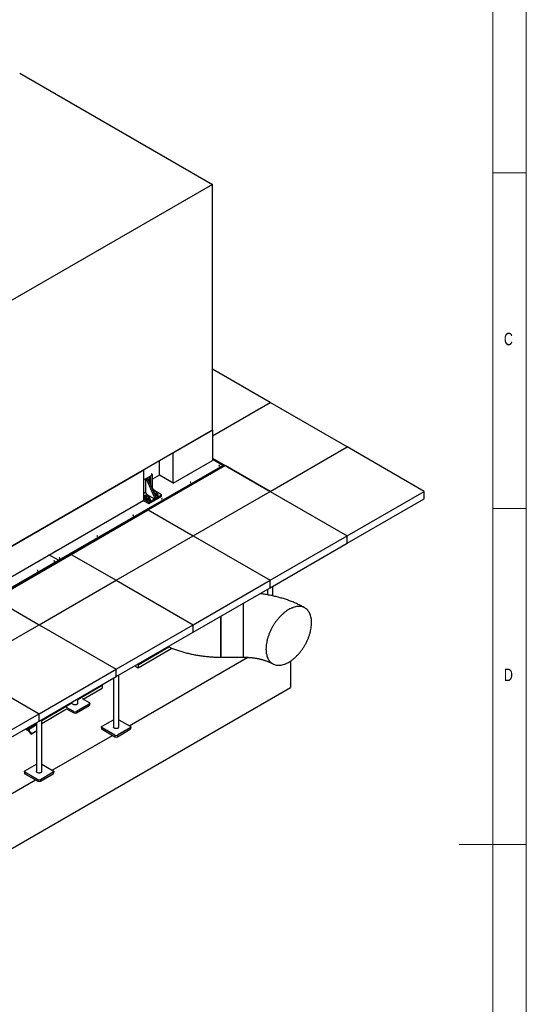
# Model space of a CAD drawing. Header units: millimetres. Extents: x 5 to 589, y 5 to 450.
# Tile 90 of 91: x 514 to 589, y 186 to 333. Entities that reach past the tile are written whole.
import ezdxf

# ---------------------------------------------------------------- set-up
doc = ezdxf.new("R2010")
doc.units = ezdxf.units.MM
doc.layers.add('NOTES', color=6, linetype='Continuous')
doc.layers.add('TRAIT-FORT', color=4, linetype='Continuous', lineweight=25)
doc.styles.add('SLDTEXTSTYLE0', font='TXT', dxfattribs={"width": 0.75})

msp = doc.modelspace()

# ---------------------------------------------------------------- linework, layer by layer
at = {"color": 7, "linetype": 'Continuous', "lineweight": 18}
for p, q in [((589, 5), (589, 415)), ((584, 10), (584, 410)), ((589, 310), (584, 310)), ((584, 260), (589, 260)), ((589, 210), (579, 210))]:
    msp.add_line(p, q, dxfattribs=at)
at = {"layer": 'TRAIT-FORT', "color": 4, "linetype": 'Continuous', "lineweight": 25}
for p, q in [((513.59622, 324.81322), (542.28182, 308.25338)), ((542.28182, 308.25338), (500.3523, 284.04798)), ((542.28182, 271.65249), (542.28182, 308.25338)), ((550.8862, 275.79126), (542.28182, 280.75846)), ((542.28182, 270.82406), (550.8862, 275.79126)), ((562.35279, 269.17174), (550.8862, 275.79126)), ((542.28182, 271.65249), (500.3523, 247.44709)), ((536.44341, 268.28205), (542.28182, 271.65249)), ((542.28182, 271.65249), (542.28182, 267.15048)), ((536.44341, 263.78004), (536.44341, 268.28205)), ((550.8862, 262.55221), (562.35279, 269.17174)), ((573.81939, 262.55221), (562.35279, 269.17174)), ((534.39854, 264.96052), (534.39854, 267.10156)), ((536.44341, 263.78004), (542.28182, 267.15048)), ((542.28182, 267.51941), (550.8862, 262.55221)), ((543.81513, 266.4136), (542.28182, 267.29876)), ((510.59621, 253.36077), (532.08611, 265.76663)), ((519.35306, 252.29195), (543.81513, 266.4136)), ((519.35306, 252.25884), (543.81513, 266.3805)), ((527.01656, 256.68289), (543.81513, 266.3805)), ((527.01656, 256.59462), (543.81513, 266.29222)), ((532.08611, 261.26462), (532.08611, 265.76663)), ((532.73075, 259.79408), (544.19735, 266.4136)), ((543.15566, 265.91152), (543.24164, 265.86188)), ((543.81513, 266.4136), (543.81513, 266.3805)), ((543.81513, 266.3805), (543.81513, 266.29222)), ((550.8862, 262.55221), (544.19735, 266.4136)), ((532.08611, 264.2951), (533.3686, 265.03547)), ((532.3175, 264.38455), (532.50861, 264.49487)), ((532.50861, 264.27422), (532.3175, 264.38455)), ((532.3175, 264.38455), (532.3175, 262.4425)), ((532.69972, 264.38455), (532.50861, 264.49487)), ((532.50861, 264.27422), (532.69972, 264.38455)), ((533.65527, 261.67023), (532.50861, 264.27422)), ((533.84638, 261.78055), (532.69972, 264.38455)), ((532.86216, 264.41208), (532.86216, 264.01565)), ((532.92593, 264.1104), (532.86216, 264.07359)), ((532.9195, 263.88545), (532.9195, 264.10669)), ((532.98636, 264.62723), (533.11061, 264.5555)), ((533.11061, 263.45207), (533.11061, 264.5555)), ((533.3686, 265.03547), (533.18393, 265.14209)), ((533.3686, 263.04929), (533.3686, 265.03547)), ((534.39854, 264.96052), (533.3686, 264.36595)), ((536.44341, 263.78004), (534.39854, 264.96052)), ((541.71292, 264.97937), (541.71292, 265.07864)), ((541.7525, 265.02319), (541.7525, 265.10149)), ((541.90378, 265.18883), (541.98976, 265.13919)), ((532.08611, 262.30892), (532.3175, 262.4425)), ((532.3175, 262.4425), (532.50861, 262.11149)), ((533.11024, 263.45228), (533.11061, 263.45207)), ((533.30409, 263.01205), (533.3686, 263.04929)), ((533.45904, 262.66017), (533.55971, 262.71828)), ((534.70637, 262.05633), (533.55971, 262.71828)), ((533.57657, 262.43406), (533.56341, 262.42316)), ((539.4196, 255.93269), (550.8862, 262.55221)), ((550.8862, 262.55221), (562.35279, 255.93269)), ((562.35279, 255.93269), (573.81939, 262.55221)), ((573.81939, 261.44878), (573.81939, 262.55221)), ((510.59621, 248.85877), (532.08611, 261.26462)), ((531.97972, 261.2032), (532.79527, 260.73239)), ((532.08611, 261.86759), (532.50861, 262.11149)), ((532.79527, 260.95307), (532.08611, 261.36247)), ((532.19328, 261.59848), (532.24112, 261.57086)), ((532.23724, 261.54022), (532.23724, 261.49609)), ((532.33936, 261.56129), (532.33936, 261.6936)), ((532.43913, 261.4194), (532.33936, 261.56129)), ((532.43913, 261.4194), (532.43913, 261.55171)), ((532.43913, 261.4194), (532.70188, 261.39833)), ((532.50861, 262.11149), (533.65527, 261.44954)), ((532.70188, 261.39833), (532.70188, 261.53064)), ((532.70188, 261.39833), (532.86485, 261.51916)), ((532.71696, 261.29616), (532.76661, 261.2675)), ((532.73724, 261.28446), (532.73724, 261.30043)), ((532.92857, 261.24016), (532.79497, 261.31729)), ((532.79527, 260.95307), (534.70637, 262.05633)), ((532.79527, 260.73239), (534.70637, 261.83564)), ((532.79527, 260.73239), (532.79527, 260.95307)), ((532.86485, 261.51916), (532.86485, 261.65147)), ((533.01505, 261.41092), (532.95606, 261.44498)), ((532.96697, 261.49609), (532.96697, 261.54022)), ((533.01505, 261.2675), (533.01505, 261.41092)), ((533.65527, 261.67023), (533.84638, 261.78055)), ((533.65527, 261.44954), (533.65527, 261.67023)), ((533.65527, 261.44954), (533.84638, 261.55986)), ((533.71861, 262.0707), (533.84854, 262.06028)), ((533.84638, 261.55986), (533.84638, 261.78055)), ((533.84854, 262.06028), (533.84854, 262.1926)), ((533.84854, 262.06028), (534.01151, 262.18111)), ((533.86362, 261.95811), (533.91327, 261.92945)), ((533.8839, 261.94641), (533.8839, 261.96239)), ((534.07522, 261.90212), (533.94163, 261.97924)), ((534.01151, 262.18111), (534.01151, 262.31342)), ((534.16171, 262.07288), (534.10272, 262.10693)), ((534.11363, 262.15804), (534.11363, 262.20218)), ((534.16171, 261.92945), (534.16171, 262.07288)), ((534.70637, 261.83564), (534.70637, 262.05633)), ((562.35279, 254.82925), (573.81939, 261.44878)), ((521.26415, 253.17455), (532.73075, 259.79408)), ((532.73075, 259.79408), (539.4196, 255.93269)), ((498.33096, 240.12305), (526.99745, 256.67186)), ((498.33096, 240.03477), (526.99745, 256.58359)), ((526.99745, 256.58359), (526.99745, 256.67186)), ((527.01656, 256.59462), (526.99745, 256.60565)), ((527.01656, 256.59462), (527.01656, 256.68289)), ((527.953, 249.31316), (539.4196, 255.93269)), ((539.4196, 255.93269), (550.8862, 249.31316)), ((550.8862, 249.31316), (562.35279, 255.93269)), ((562.35279, 254.82925), (562.35279, 255.93269)), ((550.8862, 248.20973), (562.35279, 254.82925)), ((498.33096, 240.15615), (519.34923, 252.28974)), ((498.33096, 240.12305), (519.34923, 252.25664)), ((509.79756, 246.55503), (521.26415, 253.17455)), ((519.34923, 252.28974), (517.94436, 253.10076)), ((519.35306, 252.29195), (517.94818, 253.10297)), ((519.34923, 252.28974), (519.34923, 252.25664)), ((519.35306, 252.25884), (519.34923, 252.26105)), ((519.35306, 252.29195), (519.35306, 252.25884)), ((521.26415, 253.17455), (527.953, 249.31316)), ((516.48641, 242.69364), (527.953, 249.31316)), ((527.953, 249.31316), (539.4196, 242.69364)), ((539.4196, 242.69364), (550.8862, 249.31316)), ((550.8862, 248.20973), (550.8862, 249.31316)), ((539.4196, 241.5902), (550.8862, 248.20973)), ((550.4943, 247.98349), (550.4943, 247.15017)), ((551.27809, 246.9964), (551.27809, 248.43596)), ((509.79756, 246.55503), (516.48641, 242.69364)), ((546.86269, 245.88701), (546.86269, 237.86997)), ((543.53563, 243.96634), (543.53563, 237.86997)), ((505.01981, 236.07411), (516.48641, 242.69364)), ((516.48641, 242.69364), (527.953, 236.07411)), ((527.953, 236.07411), (539.4196, 242.69364)), ((539.4196, 241.5902), (539.4196, 242.69364)), ((527.953, 234.97068), (539.4196, 241.5902)), ((531.21394, 236.73433), (535.80664, 239.40193)), ((531.21394, 236.29296), (536.24769, 239.21674)), ((529.90403, 227.66278), (547.55011, 237.84964)), ((543.53563, 237.86997), (546.86269, 237.86997)), ((505.01981, 236.07411), (516.48641, 229.45459)), ((516.48641, 229.45459), (527.953, 236.07411)), ((527.953, 234.97068), (527.953, 236.07411)), ((530.72724, 236.57221), (531.21394, 236.29296)), ((531.11069, 236.79357), (531.21394, 236.73433)), ((531.21394, 236.73433), (531.21394, 236.29296)), ((553.89073, 237.28085), (553.89073, 233.34459)), ((516.48641, 228.35115), (527.953, 234.97068)), ((527.56111, 234.74444), (527.56111, 227.46518)), ((528.34489, 227.46518), (528.34489, 235.19691)), ((501.10395, 202.87143), (553.89073, 233.34459)), ((522.22938, 231.5685), (525.87909, 233.68839)), ((523.0636, 231.61168), (525.87909, 233.24701)), ((525.87909, 233.68839), (525.8052, 233.73078)), ((525.87909, 233.68839), (525.87909, 233.24701)), ((522.22938, 230.99559), (522.22938, 231.6665)), ((522.87304, 231.72168), (523.93969, 231.10592)), ((516.8783, 228.4604), (521.47498, 231.13032)), ((516.8783, 228.01903), (520.58675, 230.17303)), ((521.64637, 229.78201), (520.58675, 230.39372)), ((520.58675, 230.17303), (521.64637, 229.56132)), ((523.93969, 230.88527), (522.02859, 229.78201)), ((522.02859, 229.56132), (523.93969, 230.66458)), ((523.93969, 230.88527), (523.93969, 230.66458)), ((524.01885, 230.7749), (524.01885, 230.99559)), ((505.01981, 222.83506), (516.48641, 229.45459)), ((516.48641, 228.35115), (516.48641, 229.45459)), ((521.64637, 229.78201), (521.64637, 229.56132)), ((522.02859, 229.78201), (522.02859, 229.56132)), ((505.01981, 221.73163), (516.48641, 228.35115)), ((514.62976, 227.27933), (514.76642, 227.20044)), ((515.91308, 227.8624), (514.76642, 227.20044)), ((516.06596, 227.72683), (514.9193, 227.06488)), ((515.91308, 227.8624), (515.77642, 227.94129)), ((515.86621, 227.99312), (516.09451, 227.86213)), ((516.09451, 227.69131), (516.06596, 227.72683)), ((516.09451, 228.12492), (516.09451, 220.84565)), ((516.8783, 220.84565), (516.8783, 228.57739)), ((525.77163, 227.46518), (525.77163, 227.24449)), ((525.85079, 227.5755), (527.56111, 228.56285)), ((527.76189, 226.2516), (525.85079, 227.35485)), ((525.85079, 227.35485), (525.85079, 227.13417)), ((530.05521, 227.35485), (528.14411, 226.2516)), ((528.34489, 228.56285), (530.05521, 227.5755)), ((530.05521, 227.35485), (530.05521, 227.13417)), ((530.13437, 227.24449), (530.13437, 227.46518)), ((514.47685, 227.19106), (514.76642, 227.02389)), ((514.76642, 227.20044), (514.76642, 227.02389)), ((514.9193, 227.06488), (514.84286, 226.95611)), ((514.84286, 226.95611), (515.22115, 226.48552)), ((514.9193, 227.06488), (515.29759, 226.59429)), ((515.22115, 226.48552), (515.29759, 226.59429)), ((515.39946, 226.43774), (516.09451, 226.83899)), ((515.39946, 226.43774), (515.4759, 226.54651)), ((515.4759, 226.54651), (516.09451, 226.90363)), ((518.43744, 221.04325), (527.41957, 226.22853)), ((525.85079, 227.13417), (527.76189, 226.03091)), ((527.76189, 226.2516), (527.76189, 226.03091)), ((528.14411, 226.03091), (530.05521, 227.13417)), ((528.14411, 226.2516), (528.14411, 226.03091)), ((514.3842, 220.95598), (516.09451, 221.94332)), ((516.8783, 221.94332), (518.58862, 220.95598)), ((514.30504, 220.84565), (514.30504, 220.62497)), ((516.2953, 219.63207), (514.3842, 220.73533)), ((514.3842, 220.73533), (514.3842, 220.51464)), ((514.3842, 220.51464), (516.2953, 219.41139)), ((518.58862, 220.73533), (516.67752, 219.63207)), ((516.67752, 219.41139), (518.58862, 220.51464)), ((518.58862, 220.73533), (518.58862, 220.51464)), ((518.66778, 220.62497), (518.66778, 220.84565)), ((506.97084, 214.42373), (515.95298, 219.609)), ((516.2953, 219.63207), (516.2953, 219.41139)), ((516.67752, 219.63207), (516.67752, 219.41139))]:
    msp.add_line(p, q, dxfattribs=at)
at = {"layer": 'TRAIT-FORT', "color": 4, "linetype": 'Continuous', "lineweight": 25, "flags": 128}
for points in [[(543.33162, 266.36175), (543.34158, 266.37035), (543.34508, 266.3805), (543.34158, 266.39065), (543.33162, 266.39926), (543.31671, 266.40501), (543.29913, 266.40703), (543.28155, 266.40501), (543.26664, 266.39926), (543.25668, 266.39065), (543.25319, 266.3805), (543.25668, 266.37035), (543.26664, 266.36175), (543.28155, 266.356), (543.29913, 266.35398), (543.31671, 266.356), (543.33162, 266.36175)], [(533.11061, 264.5555), (533.107, 264.58775), (533.09638, 264.61395), (533.07937, 264.63259), (533.05695, 264.64258), (533.03043, 264.64335), (533.00136, 264.63484), (532.97141, 264.61755), (532.94233, 264.59249), (532.91582, 264.56111), (532.8934, 264.52524), (532.87639, 264.48696), (532.86577, 264.44849), (532.86216, 264.41208)], [(539.0635, 263.89781), (539.07346, 263.90642), (539.07695, 263.91657), (539.07346, 263.92672), (539.0635, 263.93533), (539.04859, 263.94107), (539.03101, 263.94309), (539.01343, 263.94107), (538.99852, 263.93533), (538.98856, 263.92672), (538.98506, 263.91657), (538.98856, 263.90642), (538.99852, 263.89781), (539.01343, 263.89206), (539.03101, 263.89005), (539.04859, 263.89206), (539.0635, 263.89781)], [(533.64093, 262.24712), (533.67446, 262.23819), (533.71874, 262.23186), (533.76434, 262.23099), (533.80926, 262.2356), (533.85154, 262.24551), (533.88932, 262.26028), (533.92096, 262.27925), (533.94508, 262.30161), (533.96061, 262.32638), (533.96689, 262.35247), (533.96363, 262.37874), (533.95098, 262.40404), (533.9295, 262.42728), (533.90011, 262.44743), (533.86411, 262.46361), (533.82307, 262.47512), (533.77878, 262.48145), (533.73318, 262.48232), (533.68826, 262.47771), (533.64599, 262.4678), (533.60821, 262.45304), (533.57657, 262.43406), (533.57657, 262.43406)], [(532.40481, 261.75819), (532.36976, 261.76701), (532.32811, 261.77142), (532.28583, 261.76994), (532.2454, 261.76267), (532.20916, 261.75002), (532.17921, 261.73273), (532.1573, 261.71181), (532.1447, 261.68847), (532.14214, 261.66407), (532.14978, 261.64002), (532.16716, 261.61772), (532.19328, 261.59848)], [(532.23724, 261.49609), (532.24103, 261.4658), (532.25459, 261.4319), (532.27763, 261.39976), (532.30952, 261.37024), (532.34939, 261.34416), (532.39615, 261.32222), (532.44853, 261.30502), (532.5051, 261.29303), (532.56432, 261.28659), (532.62457, 261.28585), (532.6842, 261.29086), (532.7416, 261.30146), (532.79519, 261.31736), (532.84351, 261.33815), (532.88525, 261.36324), (532.91926, 261.39196), (532.94463, 261.42351), (532.96065, 261.45705), (532.96689, 261.49165), (532.96697, 261.49609)], [(532.33936, 261.68637), (532.31896, 261.67307), (532.28494, 261.64435), (532.25958, 261.6128), (532.24356, 261.57926), (532.23732, 261.54466), (532.24103, 261.50994), (532.25459, 261.47604), (532.27763, 261.4439), (532.30952, 261.41438), (532.34939, 261.3883), (532.39615, 261.36635), (532.44853, 261.34916), (532.5051, 261.33717), (532.56432, 261.33072), (532.62457, 261.32999), (532.6842, 261.33499), (532.7416, 261.34559), (532.79519, 261.3615), (532.84351, 261.38229), (532.88525, 261.40738), (532.91926, 261.43609), (532.94463, 261.46765), (532.96065, 261.50119), (532.96689, 261.53579), (532.96318, 261.57051), (532.94962, 261.6044), (532.92658, 261.63655), (532.89469, 261.66607), (532.85482, 261.69215), (532.84049, 261.69968)], [(532.42991, 261.77211), (532.40579, 261.74975), (532.39026, 261.72498), (532.38398, 261.69889), (532.38724, 261.67262), (532.39989, 261.64732), (532.42137, 261.62408), (532.45076, 261.60393), (532.48676, 261.58775), (532.5278, 261.57624), (532.57208, 261.56991), (532.61768, 261.56904), (532.6626, 261.57365), (532.70488, 261.58356), (532.74266, 261.59832), (532.7743, 261.6173), (532.79842, 261.63966), (532.81395, 261.66442), (532.82023, 261.69051), (532.81697, 261.71678), (532.80432, 261.74209), (532.78284, 261.76533), (532.75345, 261.78548), (532.71745, 261.80166), (532.67641, 261.81317), (532.63212, 261.8195), (532.58652, 261.82037), (532.5416, 261.81576), (532.49933, 261.80585), (532.46155, 261.79108), (532.42991, 261.77211)], [(532.76661, 261.2675), (532.79995, 261.25242), (532.83857, 261.24239), (532.88022, 261.23798), (532.9225, 261.23946), (532.96293, 261.24673), (532.99917, 261.25938), (533.02912, 261.27667), (533.05103, 261.29759), (533.06363, 261.32093), (533.06618, 261.34534), (533.05855, 261.36938), (533.04117, 261.39168), (533.01505, 261.41092)], [(533.75346, 261.99156), (533.77123, 261.99194), (533.83086, 261.99695), (533.88826, 262.00755), (533.94185, 262.02345), (533.99017, 262.04424), (534.03191, 262.06933), (534.06592, 262.09805), (534.09129, 262.1296), (534.10731, 262.16314), (534.11355, 262.19774), (534.10984, 262.23246), (534.09628, 262.26636), (534.07324, 262.2985), (534.04135, 262.32802), (534.00148, 262.3541), (533.98715, 262.36164)], [(533.7727, 261.94786), (533.83086, 261.95281), (533.88826, 261.96341), (533.94185, 261.97932), (533.99017, 262.0001), (534.03191, 262.02519), (534.06592, 262.05391), (534.09129, 262.08547), (534.10731, 262.119), (534.11355, 262.1536), (534.11363, 262.15804)], [(533.91327, 261.92945), (533.94661, 261.91438), (533.98522, 261.90434), (534.02688, 261.89994), (534.06916, 261.90141), (534.10959, 261.90868), (534.14583, 261.92133), (534.17578, 261.93862), (534.19769, 261.95954), (534.21029, 261.98288), (534.21284, 262.00729), (534.20521, 262.03134), (534.18783, 262.05363), (534.16171, 262.07288)], [(534.79538, 261.43388), (534.80534, 261.44248), (534.80883, 261.45264), (534.80534, 261.46279), (534.79538, 261.47139), (534.78047, 261.47714), (534.76289, 261.47916), (534.7453, 261.47714), (534.7304, 261.47139), (534.72044, 261.46279), (534.71694, 261.45264), (534.72044, 261.44248), (534.7304, 261.43388), (534.7453, 261.42813), (534.76289, 261.42611), (534.78047, 261.42813), (534.79538, 261.43388)], [(530.52725, 258.96995), (530.53721, 258.97855), (530.54071, 258.9887), (530.53721, 258.99885), (530.52725, 259.00746), (530.51235, 259.01321), (530.49476, 259.01522), (530.47718, 259.01321), (530.46228, 259.00746), (530.45232, 258.99885), (530.44882, 258.9887), (530.45232, 258.97855), (530.46228, 258.96995), (530.47718, 258.9642), (530.49476, 258.96218), (530.51235, 258.9642), (530.52725, 258.96995)], [(525.17618, 255.88083), (525.18614, 255.88944), (525.18963, 255.89959), (525.18614, 255.90974), (525.17618, 255.91834), (525.16127, 255.92409), (525.14369, 255.92611), (525.1261, 255.92409), (525.1112, 255.91834), (525.10124, 255.90974), (525.09774, 255.89959), (525.10124, 255.88944), (525.1112, 255.88083), (525.1261, 255.87508), (525.14369, 255.87307), (525.16127, 255.87508), (525.17618, 255.88083)], [(518.77017, 252.18273), (518.78013, 252.19133), (518.78363, 252.20148), (518.78013, 252.21163), (518.77017, 252.22024), (518.75526, 252.22599), (518.73768, 252.22801), (518.7201, 252.22599), (518.70519, 252.22024), (518.69523, 252.21163), (518.69174, 252.20148), (518.69523, 252.19133), (518.70519, 252.18273), (518.7201, 252.17698), (518.73768, 252.17496), (518.75526, 252.17698), (518.77017, 252.18273)], [(519.53461, 252.62403), (519.54457, 252.63263), (519.54807, 252.64278), (519.54457, 252.65293), (519.53461, 252.66154), (519.5197, 252.66729), (519.50212, 252.66931), (519.48454, 252.66729), (519.46963, 252.66154), (519.45967, 252.65293), (519.45618, 252.64278), (519.45967, 252.63263), (519.46963, 252.62403), (519.48454, 252.61828), (519.50212, 252.61626), (519.5197, 252.61828), (519.53461, 252.62403)], [(516.28956, 250.7507), (516.29952, 250.75931), (516.30302, 250.76946), (516.29952, 250.77961), (516.28956, 250.78821), (516.27466, 250.79396), (516.25707, 250.79598), (516.23949, 250.79396), (516.22459, 250.78821), (516.21463, 250.77961), (516.21113, 250.76946), (516.21463, 250.75931), (516.22459, 250.7507), (516.23949, 250.74495), (516.25707, 250.74293), (516.27466, 250.74495), (516.28956, 250.7507)], [(522.11459, 230.83562), (522.06783, 230.81256), (522.0154, 230.79401), (521.95859, 230.78043), (521.89879, 230.77214), (521.83748, 230.76936), (521.77618, 230.77214), (521.71638, 230.78043), (521.65957, 230.79401), (521.60714, 230.81256), (521.56038, 230.83562), (521.52044, 230.86261), (521.48831, 230.89288), (521.47498, 230.90964)], [(523.93969, 231.10592), (523.97331, 231.08227), (523.99828, 231.0553), (524.01366, 231.02603), (524.01885, 230.99559), (524.01366, 230.96515), (523.99828, 230.93588), (523.97331, 230.90891), (523.93969, 230.88527)], [(525.85079, 227.35485), (525.81718, 227.3785), (525.79221, 227.40547), (525.77683, 227.43474), (525.77163, 227.46518), (525.77683, 227.49562), (525.79221, 227.52489), (525.81718, 227.55186), (525.85079, 227.5755)], [(528.23011, 227.30521), (528.18335, 227.28215), (528.13092, 227.2636), (528.0741, 227.25002), (528.01431, 227.24173), (527.953, 227.23894), (527.8917, 227.24173), (527.8319, 227.25002), (527.77509, 227.2636), (527.72265, 227.28215), (527.67589, 227.30521), (527.63596, 227.3322), (527.60382, 227.36247), (527.58029, 227.39527), (527.56594, 227.42979), (527.56111, 227.46518)], [(530.05521, 227.5755), (530.08882, 227.55186), (530.1138, 227.52489), (530.12918, 227.49562), (530.13437, 227.46518), (530.12918, 227.43474), (530.1138, 227.40547), (530.08882, 227.3785), (530.05521, 227.35485)], [(514.3842, 220.73533), (514.35059, 220.75897), (514.32561, 220.78594), (514.31023, 220.81521), (514.30504, 220.84565), (514.31023, 220.87609), (514.32561, 220.90536), (514.35059, 220.93233), (514.3842, 220.95598)], [(516.76352, 220.68568), (516.71675, 220.66262), (516.66432, 220.64408), (516.60751, 220.63049), (516.54771, 220.6222), (516.48641, 220.61942), (516.4251, 220.6222), (516.36531, 220.63049), (516.30849, 220.64408), (516.25606, 220.66262), (516.2093, 220.68568), (516.16936, 220.71268), (516.13723, 220.74294), (516.11369, 220.77574), (516.09934, 220.81026), (516.09451, 220.84565)], [(518.58862, 220.95598), (518.62223, 220.93233), (518.6472, 220.90536), (518.66258, 220.87609), (518.66778, 220.84565), (518.66258, 220.81521), (518.6472, 220.78594), (518.62223, 220.75897), (518.58862, 220.73533)]]:
    msp.add_lwpolyline(points, dxfattribs=at)
at = {"layer": 'TRAIT-FORT', "color": 4, "linetype": 'Continuous', "lineweight": 25}
for centre, radius, start, end in [((543.29913, 266.30949), 0.06523, 56.6053661, 123.3946339), ((537.8542, 266.3814), 1.56691, 290.985463, 299.7453816), ((538.06656, 266.01355), 1.14217, 299.651696, 310.5581989), ((539.03101, 263.84556), 0.06523, 56.6053667, 123.3946333), ((533.78353, 263.06817), 0.41535, 182.6054785, 237.3945217), ((532.69771, 261.22961), 0.09596, 17.7398689, 52.8904388), ((532.69812, 261.22983), 0.0955, 17.6876484, 52.2744448), ((532.72315, 261.27532), 0.06799, 345.9777019, 33.9752003), ((533.84441, 261.89158), 0.09592, 17.7350246, 52.833494), ((533.84516, 261.89199), 0.09507, 17.6387683, 51.6968316), ((533.87188, 261.93754), 0.06604, 345.3167589, 32.6435963), ((534.76289, 261.38162), 0.06523, 56.6053689, 123.3946311), ((530.49476, 258.91769), 0.06523, 56.6053608, 123.3946392), ((525.14369, 255.82858), 0.06523, 56.6053647, 123.3946353), ((518.26544, 255.07305), 1.56691, 290.985463, 299.7453816), ((518.47779, 254.7052), 1.14217, 299.651696, 310.5581989), ((518.73768, 252.13047), 0.06523, 56.6053672, 123.3946328), ((519.50212, 252.57177), 0.06523, 56.6053657, 123.3946343), ((516.25707, 250.69845), 0.06523, 56.6053681, 123.3946319), ((522.03045, 231.01716), 0.20009, 294.8673153, 353.8125438), ((523.8836, 230.78839), 0.13593, 294.3746583, 354.3052007), ((521.83748, 230.15085), 0.41541, 242.6096722, 297.3903278), ((521.83748, 229.93017), 0.41541, 242.6096722, 297.3903278), ((515.62228, 227.38045), 0.56288, 37.9787348, 58.8941007), ((525.90689, 227.25798), 0.13593, 185.6947993, 245.6253417), ((528.14597, 227.48674), 0.20009, 294.8673153, 353.8125438), ((529.99911, 227.25798), 0.13593, 294.3746583, 354.3052007), ((514.47562, 226.7185), 0.56288, 37.9787349, 58.8941006), ((514.62102, 226.78292), 0.28144, 37.9787349, 58.8941007), ((515.33983, 226.57184), 0.14675, 216.0256853, 293.9720425), ((515.41628, 226.6806), 0.14675, 216.0256853, 293.9720426), ((527.953, 226.62044), 0.41541, 242.6096722, 297.3903278), ((527.953, 226.39975), 0.41541, 242.6096722, 297.3903278), ((514.4403, 220.63845), 0.13593, 185.6947993, 245.6253417), ((516.67937, 220.86722), 0.20009, 294.8673153, 353.8125438), ((518.53252, 220.63845), 0.13593, 294.3746583, 354.3052007), ((516.48641, 220.00091), 0.41541, 242.6096722, 297.3903278), ((516.48641, 219.78023), 0.41541, 242.6096722, 297.3903278)]:
    msp.add_arc(centre, radius, start, end, dxfattribs=at)
for points, knots in [([(533.56161, 262.42725), (533.57118, 262.43461), (533.59504, 262.45296), (533.62425, 262.46702), (533.64349, 262.4743), (533.64899, 262.47638)], [0, 0, 0, 0, 0.323764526, 0.806933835, 1, 1, 1, 1]), ([(533.91174, 262.45531), (533.88893, 262.46198), (533.84283, 262.47546), (533.77452, 262.48452), (533.70922, 262.4845), (533.66919, 262.4791), (533.64899, 262.47638)], [0, 0, 0, 0, 0.2646049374, 0.5349477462, 0.7653431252, 1, 1, 1, 1]), ([(533.91174, 262.45531), (533.9204, 262.44784), (533.9379, 262.43272), (533.96384, 262.39941), (533.98864, 262.3589), (534.00384, 262.32867), (534.01151, 262.31342)], [0, 0, 0, 0, 0.264604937, 0.534947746, 0.765343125, 1, 1, 1, 1]), ([(532.33936, 261.6936), (532.36009, 261.71567), (532.39438, 261.75219), (532.44412, 261.78803), (532.47759, 261.80514), (532.49683, 261.81236), (532.50233, 261.81443)], [0, 0, 0, 0, 0.385549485, 0.637641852, 0.896546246, 1, 1, 1, 1]), ([(532.43913, 261.55171), (532.43047, 261.56886), (532.41296, 261.60354), (532.38702, 261.64401), (532.36223, 261.67402), (532.34703, 261.68703), (532.33936, 261.6936)], [0, 0, 0, 0, 0.264604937, 0.534947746, 0.765343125, 1, 1, 1, 1]), ([(532.43913, 261.55171), (532.46193, 261.55472), (532.50804, 261.56081), (532.57635, 261.55891), (532.64165, 261.54842), (532.68168, 261.5366), (532.70188, 261.53064)], [0, 0, 0, 0, 0.264604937, 0.534947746, 0.765343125, 1, 1, 1, 1]), ([(532.76508, 261.79336), (532.74227, 261.80003), (532.69617, 261.81351), (532.62786, 261.82256), (532.56256, 261.82255), (532.52253, 261.81715), (532.50233, 261.81443)], [0, 0, 0, 0, 0.2646049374, 0.5349477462, 0.7653431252, 1, 1, 1, 1]), ([(532.70188, 261.53064), (532.72261, 261.55272), (532.75691, 261.58923), (532.80665, 261.62508), (532.84011, 261.64219), (532.85936, 261.64941), (532.86485, 261.65147)], [0, 0, 0, 0, 0.385549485, 0.637641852, 0.896546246, 1, 1, 1, 1]), ([(532.76508, 261.79336), (532.77374, 261.78589), (532.79124, 261.77077), (532.81718, 261.73746), (532.84198, 261.69695), (532.85718, 261.66672), (532.86485, 261.65147)], [0, 0, 0, 0, 0.264604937, 0.534947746, 0.765343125, 1, 1, 1, 1]), ([(533.65258, 262.22067), (533.65325, 262.22074), (533.67736, 262.22331), (533.72311, 262.22041), (533.78828, 262.21048), (533.82833, 262.19859), (533.84854, 262.1926)], [0, 0, 0, 0, 0.010498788, 0.37425502, 0.68426051, 1, 1, 1, 1]), ([(533.84854, 262.1926), (533.86927, 262.21467), (533.90357, 262.25118), (533.95331, 262.28703), (533.98677, 262.30414), (534.00602, 262.31136), (534.01151, 262.31342)], [0, 0, 0, 0, 0.385549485, 0.637641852, 0.896546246, 1, 1, 1, 1]), ([(556.04513, 245.19927), (555.96133, 245.24724), (555.78801, 245.34646), (555.50863, 245.4955), (555.21905, 245.64251), (554.92465, 245.78359), (554.63706, 245.91424), (554.34571, 246.03956), (554.05085, 246.15953), (553.75268, 246.27413), (553.45143, 246.38337), (553.14728, 246.48725), (552.84045, 246.58577), (552.53111, 246.67896), (552.21945, 246.76683), (551.90566, 246.84938), (551.58991, 246.92664), (551.2724, 246.99863), (550.95331, 247.06535), (550.63285, 247.12683), (550.31124, 247.18311), (549.9887, 247.23408), (549.66653, 247.28009), (549.45121, 247.30644), (549.34418, 247.31954)], [0, 0, 0, 0, 0.042968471, 0.088865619, 0.140023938, 0.185948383, 0.231854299, 0.277722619, 0.323540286, 0.369296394, 0.414982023, 0.460590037, 0.506114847, 0.551552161, 0.596898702, 0.64215191, 0.687309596, 0.732369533, 0.77732894, 0.822183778, 0.866927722, 0.911550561, 0.956035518, 1, 1, 1, 1]), ([(546.86269, 245.88701), (546.86269, 245.81064), (546.86269, 245.63361), (546.86269, 245.32854), (546.86269, 244.9821), (546.86269, 244.61934), (546.86269, 244.2451), (546.86269, 243.85562), (546.86269, 243.45848), (546.86269, 243.05679), (546.86269, 242.65457), (546.86269, 242.24821), (546.86269, 241.84574), (546.86269, 241.4502), (546.86269, 241.06541), (546.86269, 240.68794), (546.86269, 240.36962), (546.86269, 240.10636), (546.86269, 239.96742), (546.86269, 239.89785)], [0, 0, 0, 0, 0.047385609, 0.1098524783, 0.1733724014, 0.2349386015, 0.2969361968, 0.3594311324, 0.4229510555, 0.4845172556, 0.5465148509, 0.6090097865, 0.6725297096, 0.734109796, 0.7961215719, 0.8585884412, 0.9221083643, 0.9610002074, 1, 1, 1, 1]), ([(557.0393, 243.00326), (557.0393, 242.87388), (557.03376, 242.74239), (557.012, 242.47534), (556.99577, 242.33978), (556.9527, 242.06462), (556.92585, 241.92502), (556.88551, 241.74793), (556.8771, 241.71239), (556.85959, 241.64103), (556.85048, 241.60518), (556.8222, 241.49758), (556.80212, 241.42593), (556.73828, 241.21119), (556.69093, 241.06834), (556.58679, 240.78322), (556.53002, 240.64096), (556.43772, 240.42801), (556.40577, 240.3571), (556.35602, 240.25085), (556.33913, 240.21545), (556.30475, 240.14469), (556.28723, 240.1093), (556.19858, 239.93334), (556.12394, 239.79525), (555.96747, 239.52425), (555.88564, 239.39133), (555.7148, 239.13067), (555.6258, 239.00292), (555.50994, 238.84655), (555.48654, 238.81544), (555.43927, 238.75356), (555.41542, 238.72281), (555.34356, 238.63158), (555.29513, 238.57194), (555.14827, 238.39651), (555.04828, 238.28419), (554.84422, 238.0687), (554.74014, 237.96551), (554.58092, 237.81768), (554.52732, 237.76956), (554.41908, 237.67569), (554.36431, 237.62984), (554.20012, 237.49731), (554.09037, 237.41518), (553.87031, 237.26305), (553.75999, 237.19305), (553.53879, 237.06518), (553.4279, 237.00731), (553.28893, 236.94279), (553.26108, 236.93026), (553.20553, 236.90608), (553.17786, 236.89443), (553.09513, 236.86082), (553.04037, 236.84017), (552.87723, 236.78342), (552.76999, 236.75251), (552.55856, 236.70436), (552.45435, 236.68712), (552.30035, 236.6717), (552.2494, 236.6683), (552.17356, 236.66587), (552.14835, 236.6655), (552.09841, 236.66567), (552.07363, 236.66619), (551.95079, 236.67104), (551.85573, 236.68195), (551.67189, 236.71753), (551.58312, 236.74219), (551.41187, 236.80532), (551.32941, 236.84378), (551.2304, 236.90079), (551.21083, 236.91263), (551.17229, 236.93707), (551.15331, 236.94969), (551.09721, 236.98871), (551.06094, 237.0163), (550.95548, 237.10369), (550.88961, 237.16811), (550.7667, 237.30919), (550.70966, 237.38584), (550.63084, 237.51019), (550.6057, 237.5532), (550.55772, 237.64242), (550.53508, 237.68825), (550.47115, 237.82932), (550.43382, 237.92814), (550.36952, 238.13514), (550.34256, 238.24331), (550.30996, 238.41264), (550.3004, 238.47026), (550.28806, 238.5585), (550.28428, 238.58821), (550.27738, 238.64823), (550.27427, 238.67858), (550.26043, 238.83147), (550.25489, 238.95732), (550.25489, 239.21609), (550.26043, 239.34758), (550.28219, 239.61462), (550.29842, 239.75018), (550.34149, 240.02534), (550.36834, 240.16494), (550.40869, 240.34203), (550.4171, 240.37758), (550.4346, 240.44893), (550.44371, 240.48479), (550.47199, 240.59238), (550.49207, 240.66403), (550.55591, 240.87877), (550.60326, 241.02162), (550.7074, 241.30674), (550.76417, 241.44901), (550.85647, 241.66196), (550.88842, 241.73287), (550.93817, 241.83912), (550.95506, 241.87451), (550.98944, 241.94527), (551.00696, 241.98067), (551.09562, 242.15662), (551.17025, 242.29471), (551.32672, 242.56572), (551.40855, 242.69863), (551.57939, 242.95929), (551.66839, 243.08704), (551.78425, 243.24342), (551.80765, 243.27452), (551.85492, 243.33641), (551.87877, 243.36715), (551.95063, 243.45839), (551.99906, 243.51802), (552.14592, 243.69345), (552.24591, 243.80577), (552.44997, 244.02127), (552.55405, 244.12445), (552.71327, 244.27228), (552.76687, 244.3204), (552.87512, 244.41428), (552.92988, 244.46012), (553.09407, 244.59266), (553.20382, 244.67478), (553.42388, 244.82691), (553.5342, 244.89691), (553.7554, 245.02478), (553.86629, 245.08265), (554.00526, 245.14717), (554.03311, 245.1597), (554.08866, 245.18388), (554.11633, 245.19553), (554.19906, 245.22914), (554.25382, 245.24979), (554.41697, 245.30654), (554.5242, 245.33745), (554.73563, 245.3856), (554.83984, 245.40284), (554.99385, 245.41826), (555.04479, 245.42166), (555.12063, 245.42409), (555.14584, 245.42446), (555.19579, 245.4243), (555.22056, 245.42377), (555.3434, 245.41893), (555.43846, 245.40801), (555.6223, 245.37243), (555.71107, 245.34777), (555.88232, 245.28465), (555.96478, 245.24618), (556.06379, 245.18918), (556.08337, 245.17734), (556.1219, 245.15289), (556.14088, 245.14028), (556.19698, 245.10125), (556.23325, 245.07366), (556.33871, 244.98627), (556.40458, 244.92185), (556.52749, 244.78077), (556.58453, 244.70412), (556.66335, 244.57977), (556.68849, 244.53676), (556.73647, 244.44755), (556.75911, 244.40172), (556.82304, 244.26064), (556.86037, 244.16182), (556.92467, 243.95482), (556.95163, 243.84665), (556.98423, 243.67732), (556.99379, 243.6197), (557.00613, 243.53147), (557.00992, 243.50176), (557.01681, 243.44173), (557.01992, 243.41139), (557.03376, 243.25849), (557.0393, 243.13264), (557.0393, 243.00326)], [0, 0, 0, 0, 0.015625, 0.015625, 0.03125, 0.03125, 0.046875, 0.046875, 0.05078125, 0.05078125, 0.0546875, 0.0546875, 0.0625, 0.0625, 0.078125, 0.078125, 0.09375, 0.09375, 0.1015625, 0.1015625, 0.10546875, 0.10546875, 0.109375, 0.109375, 0.125, 0.125, 0.140625, 0.140625, 0.15625, 0.15625, 0.16015625, 0.16015625, 0.1640625, 0.1640625, 0.171875, 0.171875, 0.1875, 0.1875, 0.203125, 0.203125, 0.2109375, 0.2109375, 0.21875, 0.21875, 0.234375, 0.234375, 0.25, 0.25, 0.265625, 0.265625, 0.26953125, 0.26953125, 0.2734375, 0.2734375, 0.28125, 0.28125, 0.296875, 0.296875, 0.3125, 0.3125, 0.3203125, 0.3203125, 0.32421875, 0.32421875, 0.328125, 0.328125, 0.34375, 0.34375, 0.359375, 0.359375, 0.375, 0.375, 0.37890625, 0.37890625, 0.3828125, 0.3828125, 0.390625, 0.390625, 0.40625, 0.40625, 0.421875, 0.421875, 0.4296875, 0.4296875, 0.4375, 0.4375, 0.453125, 0.453125, 0.46875, 0.46875, 0.4765625, 0.4765625, 0.48046875, 0.48046875, 0.484375, 0.484375, 0.5, 0.5, 0.515625, 0.515625, 0.53125, 0.53125, 0.546875, 0.546875, 0.55078125, 0.55078125, 0.5546875, 0.5546875, 0.5625, 0.5625, 0.578125, 0.578125, 0.59375, 0.59375, 0.6015625, 0.6015625, 0.60546875, 0.60546875, 0.609375, 0.609375, 0.625, 0.625, 0.640625, 0.640625, 0.65625, 0.65625, 0.66015625, 0.66015625, 0.6640625, 0.6640625, 0.671875, 0.671875, 0.6875, 0.6875, 0.703125, 0.703125, 0.7109375, 0.7109375, 0.71875, 0.71875, 0.734375, 0.734375, 0.75, 0.75, 0.765625, 0.765625, 0.76953125, 0.76953125, 0.7734375, 0.7734375, 0.78125, 0.78125, 0.796875, 0.796875, 0.8125, 0.8125, 0.8203125, 0.8203125, 0.82421875, 0.82421875, 0.828125, 0.828125, 0.84375, 0.84375, 0.859375, 0.859375, 0.875, 0.875, 0.87890625, 0.87890625, 0.8828125, 0.8828125, 0.890625, 0.890625, 0.90625, 0.90625, 0.921875, 0.921875, 0.9296875, 0.9296875, 0.9375, 0.9375, 0.953125, 0.953125, 0.96875, 0.96875, 0.9765625, 0.9765625, 0.98046875, 0.98046875, 0.984375, 0.984375, 1, 1, 1, 1]), ([(543.53563, 237.87093), (543.53563, 237.87062), (543.53563, 237.86504), (543.53563, 237.88601), (543.53563, 237.93656), (543.53563, 238.02442), (543.53563, 238.14332), (543.53563, 238.29603), (543.53563, 238.47988), (543.53563, 238.69299), (543.53563, 238.93271), (543.53563, 239.20152), (543.53563, 239.45921), (543.53563, 239.69413), (543.53563, 239.93567), (543.53563, 240.23113), (543.53563, 240.58625), (543.53563, 240.9599), (543.53563, 241.34499), (543.53563, 241.73855), (543.53563, 242.1364), (543.53563, 242.54214), (543.53563, 242.94799), (543.53563, 243.35042), (543.53563, 243.68994), (543.53563, 243.89253), (543.53563, 243.96634)], [0, 0, 0, 0, 0.002758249, 0.048511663, 0.095043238, 0.140102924, 0.185477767, 0.231340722, 0.277872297, 0.322986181, 0.36841637, 0.414169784, 0.460701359, 0.489191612, 0.517760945, 0.562874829, 0.608305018, 0.654058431, 0.700590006, 0.74570389, 0.79113408, 0.836887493, 0.883419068, 0.928532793, 0.97396282, 1, 1, 1, 1]), ([(535.70619, 239.44649), (535.72477, 239.43802), (535.83905, 239.38589), (536.05283, 239.29527), (536.34741, 239.17494), (536.64565, 239.06043), (536.94689, 238.95117), (537.25104, 238.8473), (537.55787, 238.74877), (537.86721, 238.65558), (538.17887, 238.56771), (538.49266, 238.48516), (538.80841, 238.4079), (539.12592, 238.33592), (539.44501, 238.26919), (539.76547, 238.2077), (540.08709, 238.15145), (540.4096, 238.1004), (540.73271, 238.05456), (541.05599, 238.01391), (541.37888, 237.97844), (541.70041, 237.94815), (542.01878, 237.92307), (542.32969, 237.90325), (542.62205, 237.88886), (542.87532, 237.87973), (543.10268, 237.87403), (543.31529, 237.87063), (543.46247, 237.87019), (543.53563, 237.86997)], [0, 0, 0, 0, 0.008003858, 0.049212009, 0.090374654, 0.131481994, 0.172526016, 0.213500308, 0.25439985, 0.295220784, 0.335960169, 0.376615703, 0.41718542, 0.45766732, 0.498058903, 0.538356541, 0.578554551, 0.618643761, 0.658609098, 0.698425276, 0.738048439, 0.777398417, 0.816316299, 0.854445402, 0.890805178, 0.922768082, 0.946549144, 0.973431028, 1, 1, 1, 1]), ([(546.86269, 239.89785), (546.86269, 239.79101), (546.86269, 239.57658), (546.86269, 239.28057), (546.86269, 239.00418), (546.86269, 238.75523), (546.86269, 238.53474), (546.86269, 238.34424), (546.86269, 238.18244), (546.86269, 238.05346), (546.86269, 237.95711), (546.86269, 237.89663), (546.86269, 237.8686), (546.86269, 237.87285), (546.86269, 237.87394)], [0, 0, 0, 0, 0.087129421, 0.174869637, 0.263253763, 0.353127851, 0.440159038, 0.527798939, 0.61638161, 0.706255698, 0.793365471, 0.881125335, 0.969509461, 1, 1, 1, 1]), ([(546.86269, 237.86997), (546.93508, 237.86961), (547.03693, 237.8691), (547.1875, 237.86569), (547.31632, 237.86158), (547.4697, 237.8547), (547.63038, 237.84534), (547.79801, 237.83318), (547.97002, 237.81812), (548.14483, 237.80012), (548.32114, 237.77915), (548.49792, 237.75523), (548.67433, 237.7284), (548.84963, 237.69872), (549.02317, 237.66629), (549.19437, 237.63122), (549.36274, 237.59362), (549.52778, 237.55364), (549.68907, 237.51145), (549.84622, 237.46721), (549.99885, 237.42113), (550.14662, 237.37339), (550.28922, 237.32423), (550.42638, 237.27387), (550.55782, 237.22256), (550.68332, 237.17055), (550.80267, 237.11811), (550.91567, 237.06553), (551.0223, 237.01306), (551.12192, 236.96108), (551.1972, 236.92004), (551.23695, 236.8968), (551.24804, 236.89031)], [0, 0, 0, 0, 0.041009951, 0.057708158, 0.085413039, 0.114182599, 0.14503412, 0.177209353, 0.210395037, 0.244338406, 0.278856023, 0.313808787, 0.349088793, 0.384610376, 0.420304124, 0.456112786, 0.491988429, 0.527890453, 0.563784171, 0.599639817, 0.635431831, 0.671138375, 0.706741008, 0.742224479, 0.777576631, 0.812788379, 0.847853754, 0.882769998, 0.917537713, 0.952161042, 0.986647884, 1, 1, 1, 1])]:
    msp.add_open_spline(points, degree=3, knots=knots, dxfattribs=at)

# ---------------------------------------------------------------- texts
at = {"layer": 'NOTES', "color": 211, "char_height": 1.85208, "attachment_point": 1, "style": 'SLDTEXTSTYLE0'}
for s, insert in [('C', (585.66668, 286.16802)), ('D', (585.66668, 236.16802))]:
    msp.add_mtext(s, dxfattribs=dict(at, insert=insert))

doc.saveas('drawing.dxf')
